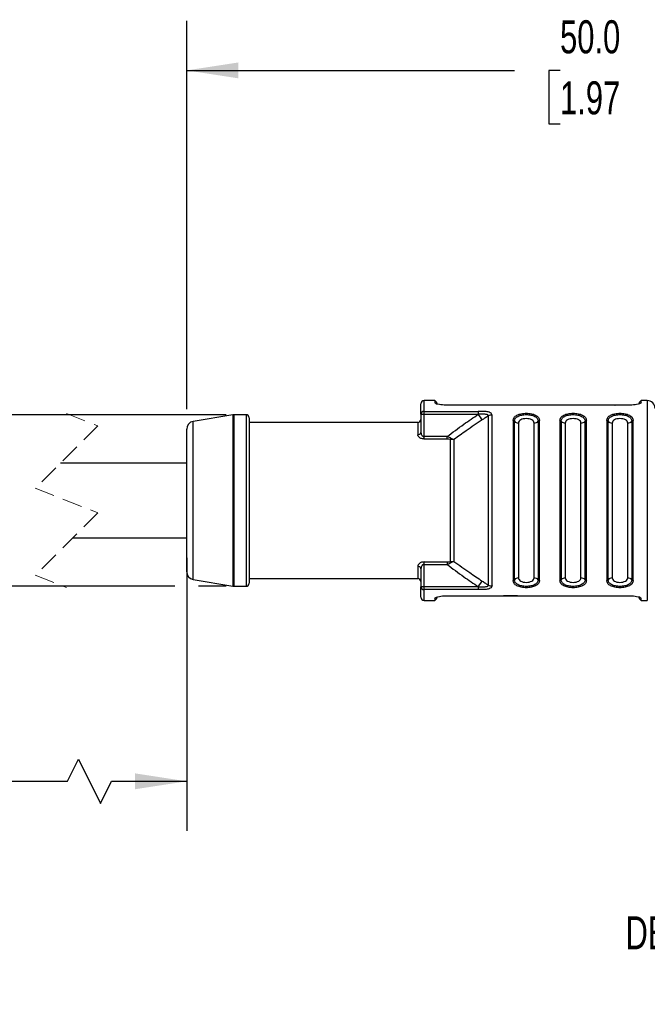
# Model space of a CAD drawing. Header units: millimetres. Extents: x 6 to 273, y 6 to 210.
# Tile 3 of 14: x 57 to 97, y 48 to 111. Entities that reach past the tile are written whole.
import ezdxf

# ---------------------------------------------------------------- set-up
doc = ezdxf.new("R2010")
doc.units = ezdxf.units.MM
doc.linetypes.add('SLD-Dashed', pattern=[1.905, 1.27, -0.635])
doc.linetypes.add('SLD-Solid', pattern=[0])
doc.layers.add('DIMENSIONS', color=140, linetype='SLD-Solid', lineweight=25)
doc.layers.add('TEXT', color=140, linetype='SLD-Solid', lineweight=25)
doc.styles.add('SLDTEXTSTYLE0', font='TXT', dxfattribs={"width": 0.7})
doc.dimstyles.new('SLDDIMSTYLE0', dxfattribs={"dimtxt": 2.158008, "dimasz": 3.302, "dimexe": 0, "dimexo": 0.0625, "dimgap": 0.539502, "dimtad": 0, "dimtih": 1, "dimtoh": 1, "dimdec": 1, "dimrnd": 1e-09, "dimzin": 4, "dimdsep": 46, "dimtxsty": 'SLDTEXTSTYLE0', "dimsah": 1, "dimcen": 0.09, "dimadec": 0, "dimazin": 1, "dimtfac": 1, "dimtdec": 1, "dimtofl": 0, "dimtmove": 0, "dimatfit": 3, "dimfxl": 0, "dimfrac": 2, "dimtolj": 1, "dimtzin": 12, "dimarcsym": 0})
doc.dimstyles.new('SLDDIMSTYLE1', dxfattribs={"dimtxt": 2.158008, "dimasz": 3.302, "dimexe": 0, "dimexo": 0.0625, "dimgap": 0.539502, "dimtad": 0, "dimtih": 1, "dimtoh": 1, "dimdec": 1, "dimrnd": 1e-09, "dimzin": 12, "dimdsep": 46, "dimtxsty": 'SLDTEXTSTYLE0', "dimsah": 1, "dimcen": 0.09, "dimadec": 0, "dimazin": 3, "dimtfac": 1, "dimtdec": 1, "dimtofl": 0, "dimtmove": 0, "dimatfit": 3, "dimfxl": 0, "dimfrac": 2, "dimtolj": 1, "dimtzin": 12, "dimarcsym": 0})

# ---------------------------------------------------------------- blocks, each defined once
blk = doc.blocks.new('_D')
at = {"layer": 'DIMENSIONS'}
for p, q in [((17.159, 92.599), (16.435, 92.599)), ((16.435, 92.599), (16.435, 89.169)), ((23.572, 92.599), (24.297, 92.599)), ((24.297, 92.599), (24.297, 89.169)), ((26.652, 92.599), (33.002, 92.599)), ((33.002, 92.599), (33.002, 85.602)), ((16.435, 89.169), (17.159, 89.169)), ((24.297, 89.169), (23.572, 89.169)), ((69.773, 85.602), (29.827, 85.602)), ((33.002, 74.602), (33.002, 85.602)), ((45.599, 74.602), (29.827, 74.602)), ((66.481, 74.602), (47.123, 74.602)), ((69.773, 74.602), (68.005, 74.602))]:
    blk.add_line(p, q, dxfattribs=at)
for points in [[(33.002, 85.602), (32.494, 82.3), (33.51, 82.3)], [(33.002, 74.602), (33.51, 77.904), (32.494, 77.904)]]:
    blk.add_solid(points, dxfattribs=at)
at = {"layer": 'DIMENSIONS', "char_height": 2.1167, "attachment_point": 1, "style": 'SLDTEXTSTYLE0'}
for s, insert in [('%%c', (15.53, 95.81)), ('11.0', (18.788, 95.81)), ('0.43', (17.159, 91.897))]:
    blk.add_mtext(s, dxfattribs=dict(at, insert=insert))
blk = doc.blocks.new('_D_1')
at = {"layer": 'DIMENSIONS'}
for p, q in [((67.243, 85.948), (67.243, 110.845)), ((117.243, 86.239), (117.243, 110.845)), ((67.243, 107.67), (88.231, 107.67)), ((91.155, 107.67), (90.43, 107.67)), ((90.43, 107.67), (90.43, 104.241)), ((97.568, 107.67), (98.292, 107.67)), ((98.292, 107.67), (98.292, 104.241)), ((117.243, 107.67), (100.492, 107.67)), ((90.43, 104.241), (91.155, 104.241)), ((98.292, 104.241), (97.568, 104.241))]:
    blk.add_line(p, q, dxfattribs=at)
for points in [[(67.243, 107.67), (70.545, 107.162), (70.545, 108.178)], [(117.243, 107.67), (113.941, 108.178), (113.941, 107.162)]]:
    blk.add_solid(points, dxfattribs=at)
at = {"layer": 'DIMENSIONS', "char_height": 2.1167, "attachment_point": 1, "style": 'SLDTEXTSTYLE0'}
for s, insert in [('50.0', (91.155, 110.882)), ('1.97', (91.155, 106.969))]:
    blk.add_mtext(s, dxfattribs=dict(at, insert=insert))
blk = doc.blocks.new('_D_4')
at = {"layer": 'DIMENSIONS'}
for p, q in [((46.361, 76.432), (46.361, 58.927)), ((67.243, 76.432), (67.243, 58.927)), ((59.599, 62.102), (60.305, 63.513)), ((60.305, 63.513), (61.716, 60.69)), ((46.361, 62.102), (39.642, 62.102)), ((46.361, 62.102), (59.599, 62.102)), ((61.716, 60.69), (62.421, 62.102)), ((62.421, 62.102), (67.243, 62.102))]:
    blk.add_line(p, q, dxfattribs=at)
for points in [[(46.361, 62.102), (49.663, 61.594), (49.663, 62.61)], [(67.243, 62.102), (63.941, 62.61), (63.941, 61.594)]]:
    blk.add_solid(points, dxfattribs=at)
at = {"layer": 'DIMENSIONS', "char_height": 2.1167, "attachment_point": 1, "style": 'SLDTEXTSTYLE0'}
for s, insert in [('1M', (31.799, 64.83)), ('[3.2FT]', (28.614, 61.4))]:
    blk.add_mtext(s, dxfattribs=dict(at, insert=insert))

msp = doc.modelspace()

# ---------------------------------------------------------------- linework, layer by layer
for p, q in [((83.143, 86.502), (82.443, 86.502)), ((82.443, 85.812), (82.443, 86.502)), ((83.243, 86.402), (83.143, 86.502)), ((83.143, 86.502), (83.143, 86.374)), ((96.343, 86.502), (96.243, 86.402)), ((96.743, 86.502), (96.343, 86.502)), ((96.343, 86.374), (96.343, 86.502)), ((96.743, 86.502), (96.743, 80.102)), ((82.243, 85.633), (82.243, 86.302)), ((83.201, 86.317), (83.143, 86.374)), ((83.243, 86.402), (83.243, 86.276)), ((95.743, 86.219), (83.743, 86.219)), ((86.543, 86.222), (85.043, 86.222)), ((85.043, 86.219), (85.043, 86.222)), ((86.543, 86.222), (86.543, 86.219)), ((88.043, 86.222), (87.043, 86.222)), ((87.043, 86.219), (87.043, 86.222)), ((88.043, 86.222), (88.043, 86.219)), ((89.543, 86.222), (88.543, 86.222)), ((88.543, 86.219), (88.543, 86.222)), ((89.543, 86.222), (89.543, 86.219)), ((91.043, 86.222), (90.043, 86.222)), ((90.043, 86.219), (90.043, 86.222)), ((91.043, 86.222), (91.043, 86.219)), ((94.677, 86.222), (91.543, 86.222)), ((91.543, 86.219), (91.543, 86.222)), ((94.637, 86.222), (94.595, 86.219)), ((94.637, 86.222), (94.637, 86.219)), ((94.677, 86.219), (94.677, 86.222)), ((96.243, 86.276), (96.243, 86.402)), ((96.343, 86.374), (96.285, 86.317)), ((70.202, 85.595), (67.661, 85.171)), ((70.202, 85.595), (70.202, 80.102)), ((71.043, 85.602), (70.285, 85.602)), ((70.285, 80.102), (70.285, 85.602)), ((71.043, 85.602), (71.043, 80.102)), ((71.243, 85.402), (71.243, 74.802)), ((82.243, 85.633), (82.243, 84.483)), ((82.243, 85.633), (82.443, 85.633)), ((82.443, 85.812), (85.921, 85.812)), ((82.443, 85.633), (82.443, 85.812)), ((82.443, 84.2), (82.443, 85.633)), ((82.443, 85.633), (85.921, 85.633)), ((86.552, 85.521), (86.552, 74.682)), ((86.802, 74.624), (86.802, 85.579)), ((88.143, 85.224), (88.143, 74.979)), ((89.843, 74.979), (89.843, 85.224)), ((91.143, 85.224), (91.143, 74.979)), ((92.843, 74.979), (92.843, 85.224)), ((94.143, 85.224), (94.143, 74.979)), ((95.843, 74.979), (95.843, 85.224)), ((67.243, 75.525), (67.243, 84.678)), ((67.661, 75.032), (67.661, 85.171)), ((82.043, 85.102), (71.243, 85.102)), ((82.043, 85.102), (82.043, 84.315)), ((88.23, 75.019), (88.23, 85.184)), ((88.49, 85.064), (88.49, 75.139)), ((89.497, 75.139), (89.497, 85.064)), ((89.757, 85.184), (89.757, 75.019)), ((91.23, 85.184), (91.23, 75.019)), ((91.49, 85.064), (91.49, 75.139)), ((92.497, 75.139), (92.497, 85.064)), ((92.757, 75.019), (92.757, 85.184)), ((94.23, 75.019), (94.23, 85.184)), ((94.49, 85.064), (94.49, 75.139)), ((95.497, 75.139), (95.497, 85.064)), ((95.757, 85.184), (95.757, 75.019)), ((82.243, 84.483), (82.24, 84.454)), ((82.243, 84.483), (82.249, 84.439)), ((82.443, 84.043), (82.443, 84.2)), ((83.918, 84.2), (82.443, 84.2)), ((83.918, 84.043), (82.443, 84.043)), ((83.918, 84.043), (83.918, 84.2)), ((67.243, 82.502), (59.159, 82.502)), ((70.202, 80.102), (70.202, 74.608)), ((70.285, 74.602), (70.285, 80.102)), ((71.043, 80.102), (71.043, 74.602)), ((96.743, 80.102), (96.743, 73.702)), ((59.934, 77.702), (67.243, 77.702)), ((82.043, 75.888), (82.043, 75.102)), ((82.24, 75.75), (82.243, 75.72)), ((82.25, 75.764), (82.243, 75.72)), ((82.243, 75.72), (82.249, 75.764)), ((82.443, 76.16), (83.918, 76.16)), ((82.443, 76.003), (82.443, 76.16)), ((82.443, 76.003), (83.918, 76.003)), ((82.443, 74.57), (82.443, 76.003)), ((82.243, 75.72), (82.243, 74.57)), ((67.661, 75.032), (70.202, 74.608)), ((70.285, 74.602), (71.043, 74.602)), ((71.243, 75.102), (82.043, 75.102)), ((82.443, 74.57), (82.243, 74.57)), ((82.243, 73.902), (82.243, 74.57)), ((85.921, 74.57), (82.443, 74.57)), ((82.443, 74.391), (82.443, 74.57)), ((85.921, 74.391), (82.443, 74.391)), ((82.443, 73.702), (82.443, 74.391)), ((83.143, 73.829), (83.201, 73.886)), ((83.243, 73.927), (83.243, 73.802)), ((83.743, 73.984), (95.743, 73.984)), ((83.958, 73.981), (83.958, 73.984)), ((83.958, 73.981), (84.301, 73.981)), ((84.301, 73.984), (84.301, 73.981)), ((84.549, 73.981), (84.908, 73.981)), ((84.551, 73.981), (84.551, 73.984)), ((84.551, 73.981), (84.557, 73.982)), ((84.908, 73.981), (84.904, 73.981)), ((85.528, 73.981), (85.887, 73.981)), ((85.532, 73.981), (85.528, 73.981)), ((85.882, 73.982), (85.885, 73.981)), ((85.885, 73.981), (85.885, 73.984)), ((86.128, 73.984), (86.128, 73.981)), ((86.128, 73.981), (86.471, 73.981)), ((86.471, 73.984), (86.471, 73.981)), ((86.963, 73.981), (86.963, 73.984)), ((86.963, 73.981), (87.307, 73.981)), ((87.307, 73.984), (87.307, 73.981)), ((87.532, 73.981), (88.775, 73.981)), ((87.535, 73.983), (87.535, 73.984)), ((87.535, 73.981), (87.543, 73.983)), ((87.535, 73.981), (87.535, 73.983)), ((88.429, 73.983), (87.535, 73.983)), ((88.772, 73.981), (88.772, 73.984)), ((88.988, 73.984), (88.988, 73.981)), ((88.988, 73.981), (89.331, 73.981)), ((89.331, 73.984), (89.331, 73.981)), ((89.824, 73.981), (89.824, 73.984)), ((89.824, 73.981), (90.167, 73.981)), ((90.167, 73.984), (90.167, 73.981)), ((90.405, 73.981), (90.765, 73.981)), ((90.407, 73.981), (90.407, 73.984)), ((90.765, 73.982), (90.76, 73.981)), ((91.344, 73.981), (91.338, 73.982)), ((91.338, 73.981), (91.672, 73.981)), ((91.672, 73.984), (91.672, 73.981)), ((91.979, 73.984), (91.979, 73.981)), ((91.979, 73.981), (92.322, 73.981)), ((92.322, 73.984), (92.322, 73.981)), ((92.741, 73.981), (92.741, 73.984)), ((92.741, 73.981), (93.084, 73.981)), ((93.084, 73.984), (93.084, 73.981)), ((93.503, 73.981), (93.503, 73.984)), ((93.503, 73.981), (93.847, 73.981)), ((93.847, 73.984), (93.847, 73.981)), ((94.292, 73.981), (94.672, 73.981)), ((94.668, 73.981), (95.116, 73.981)), ((95.112, 73.981), (95.482, 73.981)), ((96.243, 73.802), (96.243, 73.927)), ((96.285, 73.886), (96.343, 73.829)), ((82.443, 73.702), (83.143, 73.702)), ((83.143, 73.829), (83.143, 73.702)), ((83.143, 73.702), (83.243, 73.802)), ((96.243, 73.802), (96.343, 73.702)), ((96.343, 73.702), (96.343, 73.829)), ((96.343, 73.702), (96.743, 73.702))]:
    msp.add_line(p, q)
at = {"color": 7, "linetype": 'SLD-Dashed', "lineweight": 18}
for p, q in [((59.546, 85.677), (61.546, 84.889)), ((61.546, 84.889), (57.546, 80.889)), ((57.546, 80.889), (61.546, 79.314)), ((61.546, 79.314), (57.546, 75.314)), ((57.546, 75.314), (59.546, 74.527))]:
    msp.add_line(p, q, dxfattribs=at)
at = {"flags": 128}
for points in [[(86.171, 85.267), (86.121, 85.34), (86.051, 85.444), (85.921, 85.633)], [(84.109, 84.018), (84.109, 83.668), (84.109, 83.278), (84.109, 82.852), (84.109, 82.395), (84.109, 81.912), (84.109, 81.41), (84.109, 80.892), (84.109, 80.366), (84.109, 79.837), (84.109, 79.311), (84.109, 78.793), (84.109, 78.291), (84.109, 77.808), (84.109, 77.352), (84.109, 76.926), (84.109, 76.535), (84.109, 76.185)], [(84.359, 84.01), (84.359, 83.656), (84.359, 83.263), (84.359, 82.836), (84.359, 82.38), (84.359, 81.9), (84.359, 81.4), (84.359, 80.886), (84.359, 80.364), (84.359, 79.839), (84.359, 79.317), (84.359, 78.803), (84.359, 78.303), (84.359, 77.823), (84.359, 77.367), (84.359, 76.94), (84.359, 76.548), (84.359, 76.193)], [(83.918, 76.16), (83.918, 76.145), (83.918, 76.129), (83.918, 76.11), (83.918, 76.091), (83.918, 76.07), (83.918, 76.048), (83.918, 76.025), (83.918, 76.003)], [(85.921, 74.57), (86.004, 74.692), (86.083, 74.807), (86.171, 74.936)]]:
    msp.add_lwpolyline(points, dxfattribs=at)
for centre, radius, start, end in [((82.443, 86.302), 0.2, 89.99988, 179.99998), ((96.743, 86.002), 0.5, 0.00001, 89.99994), ((70.285, 85.101), 0.5, 90.00075, 99.46131), ((71.043, 85.402), 0.2, 359.99988, 89.99998), ((82.043, 85.302), 0.2, 270.00006, 0), ((82.433, 85.622), 0.19, 86.92582, 176.55373), ((86.8, 85.013), 0.566, 89.81588, 116.01497), ((88.147, 85.117), 0.106, 38.57224, 91.82619), ((89.84, 85.117), 0.106, 88.17446, 141.42707), ((91.147, 85.117), 0.106, 38.57246, 91.82597), ((92.84, 85.117), 0.106, 88.1749, 141.42617), ((94.147, 85.117), 0.106, 38.57224, 91.82619), ((95.84, 85.117), 0.106, 88.17445, 141.42615), ((67.743, 84.678), 0.5, 99.46241, 179.99993), ((88.479, 85.383), 0.319, 218.57269, 271.82592), ((89.507, 85.383), 0.319, 268.17412, 321.42711), ((91.479, 85.383), 0.319, 218.57262, 271.82599), ((92.507, 85.383), 0.319, 268.17416, 321.42741), ((94.479, 85.383), 0.319, 218.57269, 271.82592), ((95.507, 85.383), 0.319, 268.17371, 321.42768), ((82.056, 84.506), 0.191, 266.1949, 344.16477), ((82.056, 75.697), 0.191, 15.84125, 93.80452), ((67.743, 75.525), 0.5, 180.00007, 260.53759), ((88.479, 74.82), 0.319, 88.17408, 141.42731), ((89.507, 74.82), 0.319, 38.57289, 91.82588), ((91.479, 74.82), 0.319, 88.17408, 141.42748), ((92.507, 74.82), 0.319, 38.57282, 91.82562), ((94.479, 74.82), 0.319, 88.17408, 141.42731), ((95.507, 74.82), 0.319, 38.57232, 91.82629), ((70.285, 75.102), 0.5, 260.53869, 269.99925), ((71.043, 74.802), 0.2, 270.00002, 0.00012), ((82.043, 74.902), 0.2, 360, 89.99994), ((82.433, 74.581), 0.19, 183.44627, 273.07418), ((86.8, 75.19), 0.566, 243.98526, 270.18389), ((88.147, 75.086), 0.106, 268.17407, 321.427), ((89.84, 75.086), 0.106, 218.57133, 271.82663), ((91.147, 75.086), 0.106, 268.17429, 321.42678), ((92.84, 75.086), 0.106, 218.573, 271.82593), ((94.147, 75.086), 0.106, 268.17407, 321.427), ((95.84, 75.086), 0.106, 218.57225, 271.82664), ((82.443, 73.902), 0.2, 180.00002, 270.00012)]:
    msp.add_arc(centre, radius, start, end)
for points, knots in [([(83.743, 86.219), (83.668, 86.221), (83.527, 86.224), (83.348, 86.267), (83.218, 86.289), (83.183, 86.33), (83.179, 86.335)], [0, 0, 0, 0, 0.381218, 0.721999, 0.969455, 1, 1, 1, 1]), ([(94.674, 86.222), (94.675, 86.222), (94.68, 86.222), (94.652, 86.222), (94.643, 86.222), (94.637, 86.222)], [0, 0, 0, 0, 0.0396788, 0.3459559, 1, 1, 1, 1]), ([(96.343, 86.374), (96.328, 86.355), (96.284, 86.297), (96.14, 86.265), (95.959, 86.225), (95.818, 86.221), (95.743, 86.219)], [0, 0, 0, 0, 0.111769, 0.338716, 0.650922, 1, 1, 1, 1]), ([(83.918, 84.2), (84.275, 84.465), (84.934, 84.955), (85.611, 85.42), (85.921, 85.633)], [0, 0, 0, 0, 0.541666, 1, 1, 1, 1]), ([(86.171, 85.267), (85.829, 85.037), (85.22, 84.626), (84.622, 84.198), (84.359, 84.01)], [0, 0, 0, 0, 0.56045, 1, 1, 1, 1]), ([(86.802, 85.579), (86.795, 85.607), (86.78, 85.671), (86.677, 85.737), (86.513, 85.791), (86.252, 85.819), (86.042, 85.814), (85.921, 85.812)], [0, 0, 0, 0, 0.08694, 0.196755, 0.352301, 0.62522, 1, 1, 1, 1]), ([(85.921, 85.812), (85.921, 85.8), (85.921, 85.771), (85.921, 85.712), (85.921, 85.664), (85.921, 85.633)], [0, 0, 0, 0, 0.201003, 0.477483, 1, 1, 1, 1]), ([(86.552, 85.521), (86.555, 85.537), (86.561, 85.57), (86.509, 85.605), (86.444, 85.619), (86.323, 85.635), (86.147, 85.647), (85.999, 85.638), (85.921, 85.633)], [0, 0, 0, 0, 0.063941, 0.133727, 0.234511, 0.360686, 0.660106, 1, 1, 1, 1]), ([(86.552, 85.521), (86.481, 85.474), (86.354, 85.39), (86.227, 85.305), (86.171, 85.267)], [0, 0, 0, 0, 0.560056, 1, 1, 1, 1]), ([(88.143, 85.224), (88.158, 85.292), (88.19, 85.441), (88.406, 85.589), (88.677, 85.675), (88.993, 85.704), (89.309, 85.675), (89.58, 85.589), (89.797, 85.441), (89.829, 85.292), (89.843, 85.224)], [0, 0, 0, 0, 0.09557, 0.208524, 0.346319, 0.499989, 0.653665, 0.791471, 0.904423, 1, 1, 1, 1]), ([(88.23, 85.184), (88.243, 85.245), (88.272, 85.378), (88.466, 85.51), (88.709, 85.589), (88.993, 85.615), (89.278, 85.589), (89.521, 85.51), (89.714, 85.378), (89.743, 85.245), (89.757, 85.184)], [0, 0, 0, 0, 0.0953868, 0.2079383, 0.3457949, 0.4999987, 0.654201, 0.7920589, 0.9046088, 1, 1, 1, 1]), ([(89.497, 85.064), (89.488, 85.104), (89.469, 85.191), (89.342, 85.281), (89.182, 85.336), (88.993, 85.355), (88.805, 85.336), (88.644, 85.281), (88.518, 85.191), (88.498, 85.104), (88.49, 85.064)], [0, 0, 0, 0, 0.094494, 0.20752, 0.345687, 0.499999, 0.654311, 0.792478, 0.905505, 1, 1, 1, 1]), ([(91.143, 85.224), (91.158, 85.292), (91.19, 85.441), (91.406, 85.589), (91.677, 85.675), (91.993, 85.704), (92.309, 85.675), (92.58, 85.589), (92.797, 85.441), (92.829, 85.292), (92.843, 85.224)], [0, 0, 0, 0, 0.09557, 0.208524, 0.346319, 0.499989, 0.653664, 0.791472, 0.904423, 1, 1, 1, 1]), ([(91.23, 85.184), (91.243, 85.245), (91.272, 85.378), (91.466, 85.51), (91.709, 85.589), (91.993, 85.615), (92.278, 85.589), (92.521, 85.51), (92.714, 85.378), (92.743, 85.245), (92.757, 85.184)], [0, 0, 0, 0, 0.0953868, 0.207938, 0.3457951, 0.499999, 0.6542009, 0.7920588, 0.9046087, 1, 1, 1, 1]), ([(92.497, 85.064), (92.488, 85.104), (92.469, 85.191), (92.342, 85.281), (92.182, 85.336), (91.993, 85.355), (91.805, 85.336), (91.644, 85.281), (91.518, 85.191), (91.498, 85.104), (91.49, 85.064)], [0, 0, 0, 0, 0.094495, 0.20752, 0.345687, 0.499999, 0.654311, 0.792478, 0.905505, 1, 1, 1, 1]), ([(94.143, 85.224), (94.158, 85.292), (94.19, 85.441), (94.406, 85.589), (94.677, 85.675), (94.993, 85.704), (95.309, 85.675), (95.58, 85.589), (95.797, 85.441), (95.829, 85.292), (95.843, 85.224)], [0, 0, 0, 0, 0.09557, 0.208524, 0.346319, 0.499989, 0.653664, 0.791471, 0.904423, 1, 1, 1, 1]), ([(94.23, 85.184), (94.243, 85.245), (94.272, 85.378), (94.466, 85.51), (94.709, 85.589), (94.993, 85.615), (95.278, 85.589), (95.521, 85.51), (95.714, 85.378), (95.743, 85.245), (95.757, 85.184)], [0, 0, 0, 0, 0.095387, 0.207938, 0.345795, 0.499999, 0.654201, 0.792059, 0.904609, 1, 1, 1, 1]), ([(95.497, 85.064), (95.488, 85.104), (95.469, 85.191), (95.342, 85.281), (95.182, 85.336), (94.993, 85.355), (94.805, 85.336), (94.644, 85.281), (94.518, 85.191), (94.498, 85.104), (94.49, 85.064)], [0, 0, 0, 0, 0.094494, 0.20752, 0.345687, 0.499999, 0.654311, 0.792478, 0.905505, 1, 1, 1, 1]), ([(82.443, 84.043), (82.409, 84.045), (82.34, 84.048), (82.24, 84.08), (82.146, 84.133), (82.064, 84.21), (82.05, 84.282), (82.043, 84.315)], [0, 0, 0, 0, 0.192812, 0.392932, 0.592559, 0.812557, 1, 1, 1, 1]), ([(82.249, 84.439), (82.251, 84.422), (82.255, 84.378), (82.284, 84.314), (82.322, 84.259), (82.364, 84.223), (82.404, 84.204), (82.431, 84.201), (82.443, 84.2)], [0, 0, 0, 0, 0.153669, 0.399351, 0.611423, 0.757719, 0.88696, 1, 1, 1, 1]), ([(83.918, 84.2), (83.966, 84.187), (84.051, 84.163), (84.129, 84.121), (84.164, 84.103)], [0, 0, 0, 0, 0.5597122, 1, 1, 1, 1]), ([(84.109, 84.018), (84.078, 84.026), (84.015, 84.041), (83.951, 84.042), (83.918, 84.043)], [0, 0, 0, 0, 0.5029551, 1, 1, 1, 1]), ([(84.109, 84.018), (84.12, 84.032), (84.141, 84.058), (84.156, 84.088), (84.164, 84.103)], [0, 0, 0, 0, 0.520271, 1, 1, 1, 1]), ([(84.359, 84.01), (84.314, 84.006), (84.23, 83.998), (84.147, 84.012), (84.109, 84.018)], [0, 0, 0, 0, 0.54494, 1, 1, 1, 1]), ([(84.164, 84.103), (84.201, 84.081), (84.264, 84.044), (84.332, 84.02), (84.359, 84.01)], [0, 0, 0, 0, 0.5987263, 1, 1, 1, 1]), ([(82.443, 76.16), (82.409, 76.159), (82.34, 76.155), (82.24, 76.123), (82.146, 76.07), (82.064, 75.993), (82.05, 75.921), (82.043, 75.888)], [0, 0, 0, 0, 0.192821, 0.392946, 0.592637, 0.812624, 1, 1, 1, 1]), ([(82.443, 76.003), (82.431, 76.002), (82.406, 76), (82.368, 75.982), (82.332, 75.953), (82.292, 75.903), (82.259, 75.839), (82.253, 75.786), (82.25, 75.764)], [0, 0, 0, 0, 0.1075418, 0.2298141, 0.3676394, 0.5215342, 0.7996891, 1, 1, 1, 1]), ([(83.918, 76.16), (83.958, 76.161), (84.023, 76.162), (84.085, 76.179), (84.109, 76.185)], [0, 0, 0, 0, 0.617056, 1, 1, 1, 1]), ([(84.164, 76.1), (84.125, 76.08), (84.046, 76.039), (83.961, 76.015), (83.918, 76.003)], [0, 0, 0, 0, 0.498029, 1, 1, 1, 1]), ([(83.918, 76.003), (84.275, 75.738), (84.934, 75.248), (85.611, 74.783), (85.921, 74.57)], [0, 0, 0, 0, 0.541667, 1, 1, 1, 1]), ([(84.109, 76.185), (84.157, 76.193), (84.24, 76.206), (84.324, 76.197), (84.359, 76.193)], [0, 0, 0, 0, 0.575863, 1, 1, 1, 1]), ([(84.109, 76.185), (84.12, 76.171), (84.141, 76.145), (84.156, 76.115), (84.164, 76.1)], [0, 0, 0, 0, 0.5263997, 1, 1, 1, 1]), ([(84.359, 76.193), (84.324, 76.18), (84.256, 76.155), (84.193, 76.118), (84.164, 76.1)], [0, 0, 0, 0, 0.522521, 1, 1, 1, 1]), ([(84.359, 76.193), (84.694, 75.954), (85.293, 75.527), (85.902, 75.117), (86.171, 74.936)], [0, 0, 0, 0, 0.559562, 1, 1, 1, 1]), ([(88.49, 75.139), (88.498, 75.1), (88.518, 75.012), (88.644, 74.922), (88.805, 74.867), (88.993, 74.848), (89.182, 74.867), (89.342, 74.922), (89.469, 75.012), (89.488, 75.1), (89.497, 75.139)], [0, 0, 0, 0, 0.094494, 0.20752, 0.345687, 0.499998, 0.654311, 0.792479, 0.905504, 1, 1, 1, 1]), ([(91.49, 75.139), (91.498, 75.1), (91.518, 75.012), (91.644, 74.922), (91.805, 74.867), (91.993, 74.848), (92.182, 74.867), (92.342, 74.922), (92.469, 75.012), (92.488, 75.1), (92.497, 75.139)], [0, 0, 0, 0, 0.094495, 0.20752, 0.345687, 0.499999, 0.654311, 0.792478, 0.905505, 1, 1, 1, 1]), ([(94.49, 75.139), (94.498, 75.1), (94.518, 75.012), (94.644, 74.922), (94.805, 74.867), (94.993, 74.848), (95.182, 74.867), (95.342, 74.922), (95.469, 75.012), (95.488, 75.1), (95.497, 75.139)], [0, 0, 0, 0, 0.094494, 0.207519, 0.345686, 0.499998, 0.654311, 0.792479, 0.905505, 1, 1, 1, 1]), ([(85.921, 74.57), (85.999, 74.565), (86.147, 74.557), (86.323, 74.568), (86.444, 74.584), (86.509, 74.598), (86.561, 74.633), (86.555, 74.666), (86.552, 74.682)], [0, 0, 0, 0, 0.339894, 0.639314, 0.765489, 0.866273, 0.936059, 1, 1, 1, 1]), ([(86.802, 74.624), (86.795, 74.596), (86.78, 74.532), (86.677, 74.466), (86.513, 74.412), (86.252, 74.384), (86.042, 74.389), (85.921, 74.391)], [0, 0, 0, 0, 0.0869177, 0.1966971, 0.3521819, 0.6251266, 1, 1, 1, 1]), ([(85.921, 74.57), (85.921, 74.55), (85.921, 74.511), (85.921, 74.452), (85.921, 74.412), (85.921, 74.391)], [0, 0, 0, 0, 0.340438, 0.648706, 1, 1, 1, 1]), ([(86.171, 74.936), (86.242, 74.888), (86.369, 74.803), (86.496, 74.719), (86.552, 74.682)], [0, 0, 0, 0, 0.559945, 1, 1, 1, 1]), ([(89.843, 74.979), (89.829, 74.911), (89.797, 74.763), (89.58, 74.614), (89.309, 74.528), (88.993, 74.499), (88.677, 74.528), (88.406, 74.614), (88.19, 74.763), (88.158, 74.911), (88.143, 74.979)], [0, 0, 0, 0, 0.09557, 0.208524, 0.346319, 0.499989, 0.653664, 0.791472, 0.904423, 1, 1, 1, 1]), ([(89.757, 75.019), (89.743, 74.958), (89.714, 74.826), (89.521, 74.693), (89.278, 74.615), (88.993, 74.588), (88.709, 74.615), (88.466, 74.693), (88.272, 74.826), (88.243, 74.958), (88.23, 75.019)], [0, 0, 0, 0, 0.095387, 0.207938, 0.345795, 0.499999, 0.654201, 0.792059, 0.904609, 1, 1, 1, 1]), ([(92.843, 74.979), (92.829, 74.911), (92.797, 74.763), (92.58, 74.614), (92.309, 74.528), (91.993, 74.499), (91.677, 74.528), (91.406, 74.614), (91.19, 74.763), (91.158, 74.911), (91.143, 74.979)], [0, 0, 0, 0, 0.09557, 0.208524, 0.346319, 0.499989, 0.653665, 0.791472, 0.904424, 1, 1, 1, 1]), ([(92.757, 75.019), (92.743, 74.958), (92.714, 74.826), (92.521, 74.693), (92.278, 74.615), (91.993, 74.588), (91.709, 74.615), (91.466, 74.693), (91.272, 74.826), (91.243, 74.958), (91.23, 75.019)], [0, 0, 0, 0, 0.0953866, 0.2079381, 0.3457948, 0.4999987, 0.6542006, 0.7920589, 0.9046089, 1, 1, 1, 1]), ([(95.843, 74.979), (95.829, 74.911), (95.797, 74.763), (95.58, 74.614), (95.309, 74.528), (94.993, 74.499), (94.677, 74.528), (94.406, 74.614), (94.19, 74.763), (94.158, 74.911), (94.143, 74.979)], [0, 0, 0, 0, 0.09557, 0.208524, 0.346319, 0.499989, 0.653664, 0.791472, 0.904423, 1, 1, 1, 1]), ([(95.757, 75.019), (95.743, 74.958), (95.714, 74.826), (95.521, 74.693), (95.278, 74.615), (94.993, 74.588), (94.709, 74.615), (94.466, 74.693), (94.272, 74.826), (94.243, 74.958), (94.23, 75.019)], [0, 0, 0, 0, 0.0953867, 0.2079385, 0.3457952, 0.4999986, 0.6542009, 0.7920588, 0.9046087, 1, 1, 1, 1]), ([(83.143, 73.829), (83.158, 73.848), (83.203, 73.906), (83.346, 73.938), (83.527, 73.978), (83.669, 73.982), (83.743, 73.984)], [0, 0, 0, 0, 0.1117673, 0.3387027, 0.650892, 1, 1, 1, 1]), ([(95.743, 73.984), (95.818, 73.982), (95.96, 73.979), (96.139, 73.936), (96.268, 73.914), (96.304, 73.873), (96.308, 73.868)], [0, 0, 0, 0, 0.381229, 0.722003, 0.969453, 1, 1, 1, 1])]:
    msp.add_open_spline(points, degree=3, knots=knots)

# ---------------------------------------------------------------- texts
at = {"layer": 'TEXT', "insert": (105.478, 56.981), "char_height": 2.11667, "attachment_point": 2, "style": 'SLDTEXTSTYLE0'}
msp.add_mtext('SPRING LOCK^JDESIGN FITS M12-1.0^JTHREAD', dxfattribs=at)

# ---------------------------------------------------------------- dimensions: what is measured, and where the dimension line sits
at = {"layer": 'DIMENSIONS'}
dim = msp.add_linear_dim(base=(117.243, 107.67), p1=(67.243, 84.678), p2=(117.243, 84.969), dimstyle='SLDDIMSTYLE0', dxfattribs=at)
dim.commit()
dim.dimension.update_dxf_attribs({"geometry": '_D_1', "text_midpoint": (94.361, 107.67), "dimtype": 160})
dim = msp.add_linear_dim(base=(33.002, 85.602), p1=(71.043, 74.602), p2=(71.043, 85.602), angle=90, text='%%c<>', dimstyle='SLDDIMSTYLE0', dxfattribs=at)
dim.commit()
dim.dimension.update_dxf_attribs({"geometry": '_D', "text_midpoint": (33.002, 92.599), "dimtype": 160})
dim = msp.add_linear_dim(base=(67.243, 62.102), p1=(46.361, 77.702), p2=(67.243, 77.702), text='1M\\P[3.2FT]', dimstyle='SLDDIMSTYLE1', dxfattribs=at)
dim.commit()
dim.dimension.update_dxf_attribs({"geometry": '_D_4', "text_midpoint": (33.886, 62.102), "dimtype": 160})

doc.saveas('drawing.dxf')
